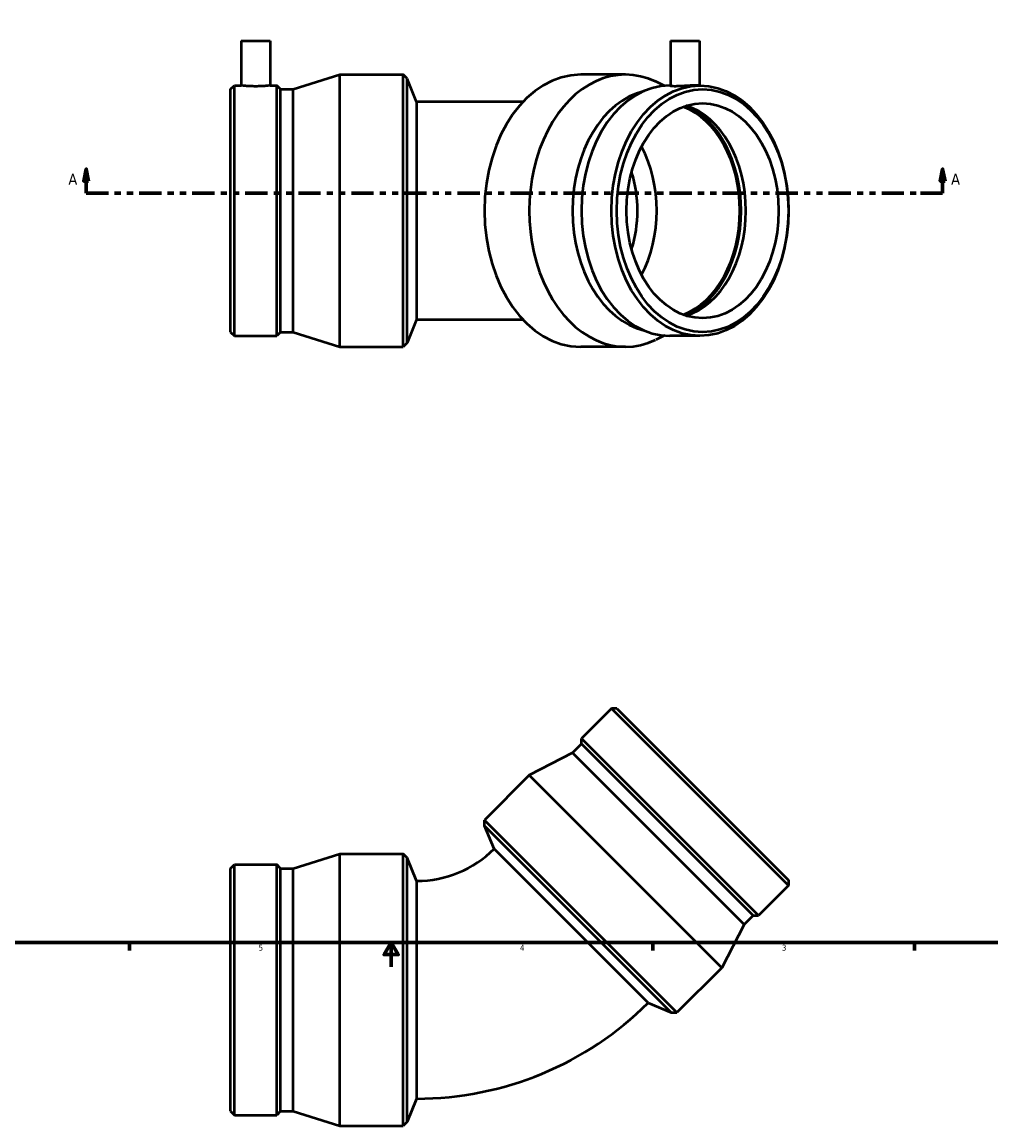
# Model space of a CAD drawing. Header units: inches. Extents: x -4.7 to 45.2, y -2 to 34.1.
# Tile 3 of 5: x 11 to 26.7, y -2 to 15.9. Entities that reach past the tile are written whole.
import ezdxf

# ---------------------------------------------------------------- set-up
doc = ezdxf.new("R2010")
doc.units = ezdxf.units.IN
doc.header["$MEASUREMENT"] = 0
doc.linetypes.add('DOUBLE_DASH_CHAIN', pattern=[1.2403, 0.6614, -0.0827, 0.1654, -0.0827, 0.1654, -0.0827])
for name, color, linetype, lineweight in [('Border (ANSI)', 7, 'Continuous', 70), ('Section Line (ANSI)', 7, 'DOUBLE_DASH_CHAIN', 70), ('Visible (ANSI)', 7, 'Continuous', 50)]:
    doc.layers.add(name, color=color, linetype=linetype, lineweight=lineweight)
doc.styles.add('Label Text (ANSI)', font='tahoma.ttf')
doc.styles.add('Note Text (ANSI)', font='tahoma.ttf')

# ---------------------------------------------------------------- blocks, each defined once
blk = doc.blocks.new('Borders Default Border')
at = {"layer": 'Border (ANSI)'}
for p, q in [((12.75, 1), (12.75, 0.866)), ((21.25, 1), (21.25, 0.866)), ((25.5, 1), (25.5, 0.866))]:
    blk.add_line(p, q, dxfattribs=at)
at = {"layer": 'Border (ANSI)', "flags": 128}
for points in [[(0.5, 1), (0.5, 21), (33.5, 21), (33.5, 1), (0.5, 1)], [(17, 0.6), (17, 1), (16.885, 0.8), (17.115, 0.8), (17, 1)]]:
    blk.add_lwpolyline(points, dxfattribs=at)
at = {"layer": 'Border (ANSI)', "color": 5, "true_color": 0x0000ff, "char_height": 0.0945, "attachment_point": 7, "style": 'Note Text (ANSI)'}
for s, insert in [('5', (14.847, 0.864)), ('4', (19.092, 0.866)), ('3', (23.346, 0.864))]:
    blk.add_mtext(s, dxfattribs=dict(at, insert=insert))
blk = doc.blocks.new('2dTransSection0')
at = {"layer": 'Section Line (ANSI)', "linetype": 'Continuous'}
for p, q in [((12.046, 13.56), (12.007, 13.363)), ((12.046, 13.363), (12.046, 13.56)), ((12.085, 13.363), (12.046, 13.56)), ((25.956, 13.56), (25.917, 13.363)), ((25.956, 13.363), (25.956, 13.56)), ((25.995, 13.363), (25.956, 13.56)), ((12.007, 13.363), (12.085, 13.363)), ((12.046, 13.166), (12.046, 13.363)), ((25.917, 13.363), (25.995, 13.363)), ((25.956, 13.166), (25.956, 13.363)), ((12.046, 13.166), (12.405, 13.166)), ((25.597, 13.166), (25.956, 13.166))]:
    blk.add_line(p, q, dxfattribs=at)
at = {"layer": 'Section Line (ANSI)', "linetype": 'DOUBLE_DASH_CHAIN', "ltscale": 0.546292}
blk.add_line((12.046, 13.166), (25.956, 13.166), dxfattribs=at)
at = {"layer": 'Section Line (ANSI)', "linetype": 'Continuous', "flags": 128}
for points in [[(12.085, 13.363), (12.046, 13.56), (12.007, 13.363), (12.085, 13.363)], [(25.995, 13.363), (25.956, 13.56), (25.917, 13.363), (25.995, 13.363)]]:
    blk.add_lwpolyline(points, dxfattribs=at)
at = {"layer": 'Section Line (ANSI)'}
for points in [[(12.085, 13.363), (12.046, 13.56), (12.007, 13.363), (12.085, 13.363)], [(25.995, 13.363), (25.956, 13.56), (25.917, 13.363), (25.995, 13.363)]]:
    blk.add_solid(points, dxfattribs=at)
at = {"layer": 'Section Line (ANSI)', "char_height": 0.18, "attachment_point": 7, "style": 'Label Text (ANSI)'}
for insert in [(11.756, 13.304), (26.093, 13.304)]:
    blk.add_mtext('A', dxfattribs=dict(at, insert=insert))

msp = doc.modelspace()

# ---------------------------------------------------------------- linework, layer by layer
at = {"layer": 'Visible (ANSI)'}
for p, q in [((14.562, 15.643), (15.034, 15.643)), ((14.562, 15.643), (14.562, 14.917)), ((15.034, 15.643), (15.034, 14.917)), ((21.534, 15.643), (22.006, 15.643)), ((21.534, 15.643), (21.534, 14.91)), ((22.006, 15.643), (22.006, 14.917)), ((15.407, 14.856), (16.164, 15.093)), ((16.164, 10.673), (16.164, 15.093)), ((16.164, 15.093), (17.192, 15.093)), ((17.192, 10.673), (17.192, 15.093)), ((17.257, 15.029), (17.192, 15.093)), ((20.804, 15.093), (20.077, 15.093)), ((14.392, 14.856), (14.453, 14.917)), ((14.453, 10.85), (14.453, 14.917)), ((14.453, 14.917), (14.562, 14.917)), ((15.034, 14.917), (15.143, 14.917)), ((15.143, 10.85), (15.143, 14.917)), ((15.204, 14.856), (15.143, 14.917)), ((17.257, 10.738), (17.257, 15.029)), ((17.413, 14.651), (17.257, 15.029)), ((21.441, 14.913), (21.295, 14.982)), ((21.534, 14.917), (21.526, 14.917)), ((22.014, 14.917), (21.937, 14.917)), ((14.392, 10.911), (14.392, 14.856)), ((15.204, 10.911), (15.204, 14.856)), ((15.204, 14.856), (15.407, 14.856)), ((15.407, 10.911), (15.407, 14.856)), ((17.413, 14.651), (17.413, 11.115)), ((19.14, 14.651), (17.413, 14.651)), ((17.413, 11.115), (17.257, 10.738)), ((17.413, 11.115), (19.14, 11.115)), ((14.392, 10.911), (14.453, 10.85)), ((14.453, 10.85), (15.143, 10.85)), ((15.204, 10.911), (15.143, 10.85)), ((15.204, 10.911), (15.407, 10.911)), ((15.407, 10.911), (16.164, 10.673)), ((21.441, 10.854), (21.295, 10.785)), ((22.014, 10.85), (21.526, 10.85)), ((16.164, 10.673), (17.192, 10.673)), ((17.257, 10.738), (17.192, 10.673)), ((20.804, 10.673), (20.077, 10.673)), ((20.576, 4.798), (20.089, 4.31)), ((20.576, 4.798), (23.452, 1.923)), ((20.663, 4.798), (20.576, 4.798)), ((20.663, 4.798), (23.452, 2.009)), ((20.089, 4.31), (22.964, 1.435)), ((20.089, 4.224), (20.089, 4.31)), ((20.089, 4.224), (19.945, 4.08)), ((20.089, 4.224), (22.878, 1.435)), ((19.945, 4.08), (19.241, 3.713)), ((19.945, 4.08), (22.734, 1.291)), ((19.241, 3.713), (18.515, 2.986)), ((19.241, 3.713), (22.367, 0.588)), ((18.515, 2.986), (21.64, -0.139)), ((18.515, 2.895), (18.515, 2.986)), ((18.515, 2.895), (21.549, -0.139)), ((18.671, 2.518), (18.515, 2.895)), ((21.171, 0.017), (18.671, 2.518)), ((15.407, 2.201), (16.164, 2.439)), ((16.164, -1.981), (16.164, 2.439)), ((16.164, 2.439), (17.192, 2.439)), ((17.192, -1.981), (17.192, 2.439)), ((17.257, 2.374), (17.192, 2.439)), ((17.257, -1.917), (17.257, 2.374)), ((17.413, 1.997), (17.257, 2.374)), ((14.392, 2.201), (14.453, 2.262)), ((14.392, -1.744), (14.392, 2.201)), ((14.453, -1.805), (14.453, 2.262)), ((14.453, 2.262), (15.143, 2.262)), ((15.143, -1.805), (15.143, 2.262)), ((15.204, 2.201), (15.143, 2.262)), ((15.204, -1.744), (15.204, 2.201)), ((15.204, 2.201), (15.407, 2.201)), ((15.407, -1.744), (15.407, 2.201)), ((17.413, 1.997), (17.413, -1.539)), ((23.452, 2.009), (23.452, 1.923)), ((23.452, 1.923), (22.964, 1.435)), ((22.878, 1.435), (22.734, 1.291)), ((22.878, 1.435), (22.964, 1.435)), ((22.734, 1.291), (22.367, 0.588)), ((22.367, 0.588), (21.64, -0.139)), ((21.171, 0.017), (21.549, -0.139)), ((21.549, -0.139), (21.64, -0.139)), ((17.413, -1.539), (17.257, -1.917)), ((14.392, -1.744), (14.453, -1.805)), ((15.204, -1.744), (15.143, -1.805)), ((15.204, -1.744), (15.407, -1.744)), ((15.407, -1.744), (16.164, -1.981)), ((14.453, -1.805), (15.143, -1.805)), ((17.257, -1.917), (17.192, -1.981)), ((16.164, -1.981), (17.192, -1.981))]:
    msp.add_line(p, q, dxfattribs=at)
for radius in [1.779, 5.315]:
    msp.add_arc((17.413, 3.776), radius, 270, 315, dxfattribs=at)
for centre, major_axis, start_param, end_param in [((20.804, 12.883), (0, -2.21), 2.822189, 6.602589), ((20.077, 12.883), (0, -2.21), 3.141593, 6.283185), ((21.526, 12.883), (0, -2.033), 3.141593, 6.283185), ((21.34, 12.883), (0, -1.972), 3.310081, 6.114697), ((21.428, 12.883), (0, 1.746), 3.399241, 6.025537), ((21.428, 12.883), (0, 1.776), 3.42899, 5.995788), ((21.526, 12.883), (0, 1.746), 3.358342, 6.066436), ((20.077, 12.883), (0, -1.746), 0.930308, 2.211285), ((19.921, 12.883), (0, -1.525), 1.148124, 1.993469)]:
    msp.add_ellipse(centre, major_axis=major_axis, ratio=0.707107, start_param=start_param, end_param=end_param, dxfattribs=at)
for centre, major_axis in [((22.014, 12.883), (0, 2.033)), ((22.057, 12.883), (0, 1.972)), ((22.057, 12.883), (0, 1.746))]:
    msp.add_ellipse(centre, major_axis=major_axis, ratio=0.707107, dxfattribs=at)
for points, knots in [([(15.034, 14.917), (15.034, 14.917), (15.028, 14.916), (15.004, 14.913), (14.986, 14.912), (14.944, 14.908), (14.917, 14.906), (14.859, 14.904), (14.828, 14.903), (14.768, 14.903), (14.737, 14.904), (14.678, 14.906), (14.652, 14.908), (14.61, 14.912), (14.592, 14.913), (14.568, 14.916), (14.562, 14.917), (14.562, 14.917)], [0.904926, 0.904926, 0.904926, 0.904926, 1.131157, 1.131157, 1.357387, 1.357387, 1.583619, 1.583619, 1.809852, 1.809852, 2.036084, 2.036084, 2.262316, 2.262316, 2.488547, 2.488547, 2.714777, 2.714777, 2.714777, 2.714777]), ([(21.603, 14.903), (21.582, 14.903), (21.564, 14.904), (21.54, 14.906), (21.534, 14.908), (21.534, 14.91)], [0, 0, 0, 0, 0.2262322, 0.2262322, 0.4524643, 0.4524643, 0.4524643, 0.4524643]), ([(21.937, 14.917), (21.916, 14.917), (21.89, 14.916), (21.831, 14.913), (21.8, 14.912), (21.741, 14.908), (21.709, 14.906), (21.651, 14.904), (21.624, 14.903), (21.603, 14.903)], [2.7147774, 2.7147774, 2.7147774, 2.7147774, 2.9410082, 2.9410082, 3.1672389, 3.1672389, 3.3934711, 3.3934711, 3.6197032, 3.6197032, 3.6197032, 3.6197032])]:
    msp.add_open_spline(points, degree=3, knots=knots, dxfattribs=at)

# ---------------------------------------------------------------- block references
msp.add_blockref('Borders Default Border', (0, 0))
at = {"layer": 'Section Line (ANSI)'}
msp.add_blockref('2dTransSection0', (0, 0), dxfattribs=at)

doc.saveas('drawing.dxf')
